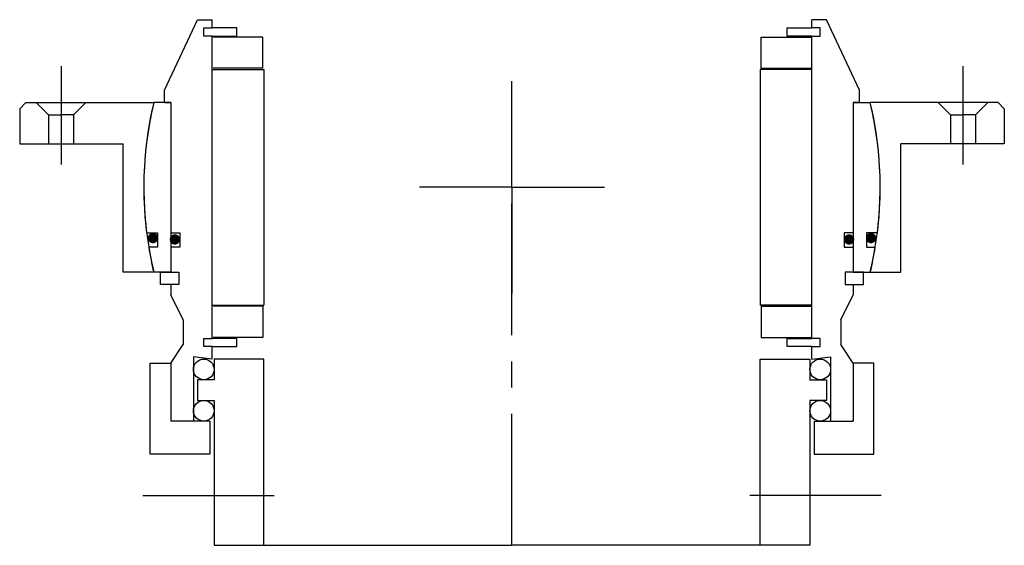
# Model space of a CAD drawing. Header units: millimetres. Extents: x -119 to 119, y -86 to 41.
import ezdxf

# ---------------------------------------------------------------- set-up
doc = ezdxf.new("R2010")
doc.units = ezdxf.units.MM
doc.linetypes.add('CENTER', pattern=[50.8, 31.75, -6.35, 6.35, -6.35])
doc.layers.add('Center', color=1, linetype='CENTER')

# ---------------------------------------------------------------- blocks, each defined once
blk = doc.blocks.new('4s120-bearing')
for p, q in [((-84, 23.5), (-76, 40.5)), ((-76, 40.5), (-72.5, 40.5)), ((-72.5, 38.5), (-72.5, 40.5)), ((76, 40.5), (72.5, 40.5)), ((72.5, 38.5), (72.5, 40.5)), ((84, 23.5), (76, 40.5)), ((-74.5, 38.5), (-72.5, 38.5)), ((-74.5, 36.5), (-74.5, 38.5)), ((-66.5, 38.5), (-72.5, 38.5)), ((-66.5, 36.5), (-66.5, 38.5)), ((66.5, 38.5), (72.5, 38.5)), ((66.5, 36.5), (66.5, 38.5)), ((74.5, 38.5), (72.5, 38.5)), ((74.5, 36.5), (74.5, 38.5)), ((-72.5, 36.5), (-74.5, 36.5)), ((-72.5, -36.5), (-72.5, 36.5)), ((-72.5, 36.5), (-66.5, 36.5)), ((-60.25, 36.25), (-72.25, 36.25)), ((-60.25, 28.75), (-60.25, 36.25)), ((60.25, 36.25), (72.25, 36.25)), ((60.25, 28.75), (60.25, 36.25)), ((72.5, 36.5), (66.5, 36.5)), ((72.5, -36.5), (72.5, 36.5)), ((72.5, 36.5), (74.5, 36.5)), ((-60.25, 28.75), (-72.25, 28.75)), ((60.25, 28.75), (72.25, 28.75)), ((-72.5, 28.5), (-60, 28.5)), ((-60, 28.5), (-60, -28.5)), ((72.5, 28.5), (60, 28.5)), ((60, 28.5), (60, -28.5)), ((-84, 20.5), (-84, 23.5)), ((84, 20.5), (84, 23.5)), ((-82.5, 20.5), (-86.61, 20.5)), ((-84, 20.5), (-82.5, 20.5)), ((-82.5, 20.5), (-82.5, -20.5)), ((-82.5, 20.5), (-82.5, -11)), ((82.5, 20.5), (82.5, -11)), ((82.5, 20.5), (82.5, -20.5)), ((84, 20.5), (82.5, 20.5)), ((82.5, 20.5), (86.61, 20.5)), ((-88.32, -11), (-85.7, -11)), ((-85.7, -11), (-85.7, -14.5)), ((-82.5, -11), (-80.3, -11)), ((-80.3, -11), (-80.3, -14.5)), ((80.3, -11), (80.3, -14.5)), ((82.5, -11), (80.3, -11)), ((85.7, -11), (85.7, -14.5)), ((88.32, -11), (85.7, -11)), ((-85.7, -14.5), (-87.81, -14.5)), ((-80.3, -14.5), (-82.5, -14.5)), ((-82.5, -14.5), (-82.5, -20.5)), ((80.3, -14.5), (82.5, -14.5)), ((82.5, -14.5), (82.5, -20.5)), ((85.7, -14.5), (87.81, -14.5)), ((-82.5, -20.5), (-86.61, -20.5)), ((-85, -23.5), (-85, -20.5)), ((-85, -20.5), (-82.5, -20.5)), ((-82.5, -20.5), (-80.5, -20.5)), ((-80.5, -20.5), (-80.5, -23.5)), ((80.5, -20.5), (80.5, -23.5)), ((82.5, -20.5), (80.5, -20.5)), ((85, -20.5), (82.5, -20.5)), ((82.5, -20.5), (86.61, -20.5)), ((85, -23.5), (85, -20.5)), ((-82.5, -23.5), (-85, -23.5)), ((-80.5, -23.5), (-82.5, -23.5)), ((-82.5, -23.5), (-82.5, -26)), ((80.5, -23.5), (82.5, -23.5)), ((82.5, -23.5), (85, -23.5)), ((82.5, -23.5), (82.5, -26)), ((-79.5, -32), (-82.5, -26)), ((79.5, -32), (82.5, -26)), ((-72.5, -28.5), (-60, -28.5)), ((72.5, -28.5), (60, -28.5)), ((-60.25, -28.75), (-72.25, -28.75)), ((-60.25, -28.75), (-60.25, -36.25)), ((60.25, -28.75), (72.25, -28.75)), ((60.25, -28.75), (60.25, -36.25)), ((-79.5, -32), (-79.5, -38)), ((79.5, -32), (79.5, -38)), ((-82.5, -42.5), (-79.5, -38)), ((-74.5, -36.5), (-72.5, -36.5)), ((-74.5, -38.5), (-74.5, -36.5)), ((-66.5, -36.5), (-72.5, -36.5)), ((-60.25, -36.25), (-72.25, -36.25)), ((-66.5, -38.5), (-66.5, -36.5)), ((60.25, -36.25), (72.25, -36.25)), ((66.5, -36.5), (72.5, -36.5)), ((66.5, -38.5), (66.5, -36.5)), ((74.5, -36.5), (72.5, -36.5)), ((74.5, -38.5), (74.5, -36.5)), ((82.5, -42.5), (79.5, -38)), ((-72.5, -38.5), (-74.5, -38.5)), ((-72.5, -38.5), (-66.5, -38.5)), ((-72.5, -41.5), (-72.5, -38.5)), ((72.5, -38.5), (66.5, -38.5)), ((72.5, -41.5), (72.5, -38.5)), ((72.5, -38.5), (74.5, -38.5)), ((-87.5, -64.5), (-87.5, -42.5)), ((-87.5, -42.5), (-82.5, -42.5)), ((-82.5, -42.5), (-82.5, -56.5)), ((-82.5, -42.5), (-82.5, -51.67)), ((-72.5, -41.5), (-77, -41)), ((-77, -41), (-77, -56.5)), ((-60, -41.5), (-72, -41.5)), ((-72, -41.5), (-72, -46.5)), ((-60, -86.5), (-60, -41.5)), ((60, -41.5), (72, -41.5)), ((60, -86.5), (60, -41.5)), ((72, -41.5), (72, -46.5)), ((72.5, -41.5), (77, -41)), ((77, -41), (77, -56.5)), ((87.5, -42.5), (82.5, -42.5)), ((82.5, -42.5), (82.5, -51.67)), ((82.5, -42.5), (82.5, -56.5)), ((87.5, -64.5), (87.5, -42.5)), ((-72, -46.5), (-76, -46.5)), ((-76, -46.5), (-76, -51.5)), ((72, -46.5), (76, -46.5)), ((76, -46.5), (76, -51.5)), ((-76, -51.5), (-72, -51.5)), ((-72, -51.5), (-72, -86.5)), ((72, -51.5), (72, -86.5)), ((76, -51.5), (72, -51.5)), ((-73, -56.5), (-82.5, -56.5)), ((-73, -56.5), (-73, -64.5)), ((73, -56.5), (73, -64.5)), ((73, -56.5), (82.5, -56.5)), ((-73, -64.5), (-87.5, -64.5)), ((73, -64.5), (87.5, -64.5)), ((-72, -86.5), (-60, -86.5)), ((-60, -86.5), (0, -86.5)), ((60, -86.5), (0, -86.5)), ((72, -86.5), (60, -86.5))]:
    blk.add_line(p, q)
at = {"const_width": 1.2}
for points in [[(-87.44, -12.27, 1), (-86.14, -12.27, 1)], [(-82.13, -12.6, 1), (-80.83, -12.6, 1)], [(82.13, -12.6, -1), (80.83, -12.6, -1)], [(87.44, -12.27, -1), (86.14, -12.27, -1)]]:
    blk.add_lwpolyline(points, format="xyb", close=True, dxfattribs=at)
for centre in [(-74.5, -44), (74.5, -44), (-74.5, -54), (74.5, -54)]:
    blk.add_circle(centre, 2.5)
for start, end in [(166.6831, 187.0997), (352.9003, 13.3169), (189.3765, 193.3169), (346.6831, 350.6235)]:
    blk.add_arc((0, 0), 89, start, end)
at = {"layer": 'Center'}
for p, q in [((0, -86.5), (0, 0)), ((-89.21, -74.5), (-56.47, -74.5)), ((89.21, -74.5), (56.47, -74.5))]:
    blk.add_line(p, q, dxfattribs=at)
blk = doc.blocks.new('4SF120-139 yderhus')
for p, q in [((-117.5, 20.5), (-119, 19)), ((-117.5, 20.5), (-86.61, 20.5)), ((-115, 20.5), (-112, 17.5)), ((-103, 20.5), (-106, 17.5)), ((117.5, 20.5), (86.61, 20.5)), ((103, 20.5), (106, 17.5)), ((115, 20.5), (112, 17.5)), ((117.5, 20.5), (119, 19)), ((-119, 19), (-119, 10.5)), ((-112, 17.5), (-109, 17.5)), ((-112, 17.5), (-112, 10.5)), ((-106, 17.5), (-109, 17.5)), ((-106, 17.5), (-106, 10.5)), ((106, 17.5), (106, 10.5)), ((106, 17.5), (109, 17.5)), ((112, 17.5), (109, 17.5)), ((112, 17.5), (112, 10.5)), ((119, 19), (119, 10.5)), ((-119, 10.5), (-94, 10.5)), ((-94, -20.5), (-94, 10.5)), ((94, -20.5), (94, 10.5)), ((119, 10.5), (94, 10.5)), ((-86.61, -20.5), (-94, -20.5)), ((86.61, -20.5), (94, -20.5))]:
    blk.add_line(p, q)
for start, end in [(166.6831, 193.3169), (346.6831, 13.3169)]:
    blk.add_arc((0, 0), 89, start, end)
at = {"layer": 'Center'}
for p, q in [((-109, 29.24), (-109, 5.5)), ((109, 29.24), (109, 5.5)), ((0, 0), (0, 25.63)), ((0, 0), (-22.37, 0)), ((0, 0), (22.37, 0)), ((0, 0), (0, -25.63))]:
    blk.add_line(p, q, dxfattribs=at)

msp = doc.modelspace()

# ---------------------------------------------------------------- block references
for name in ['4s120-bearing', '4SF120-139 yderhus']:
    msp.add_blockref(name, (0, 0))

doc.saveas('drawing.dxf')
